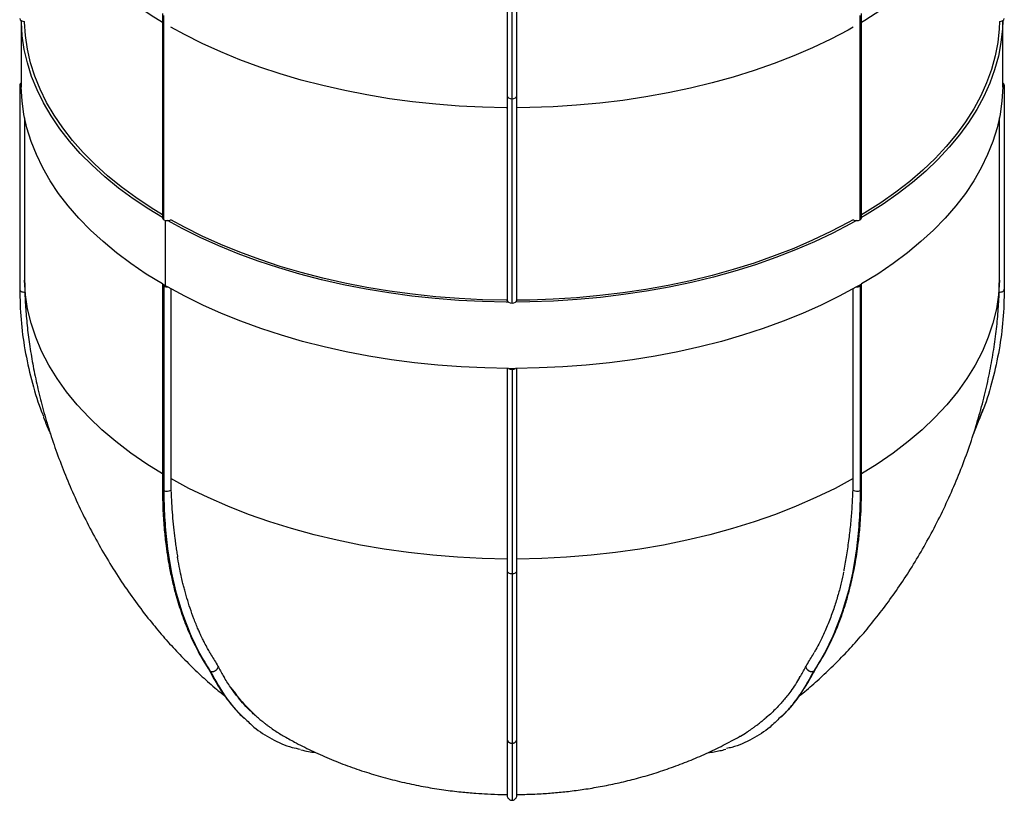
# Paper-space layout '_Isométrica' of a CAD drawing. Header units: millimetres. Extents: x -151 to 152, y -34 to 1307.
# Tile 1 of 4: x -151 to 151, y -34 to 206. Entities that reach past the tile are written whole.
import ezdxf

# ---------------------------------------------------------------- set-up
doc = ezdxf.new("R2010")
doc.units = ezdxf.units.MM

psp = doc.layouts.new('_Isométrica')

# ---------------------------------------------------------------- linework, layer by layer
at = {"color": 7, "linetype": 'Continuous', "lineweight": 25}
for p, q in [((-107.57, 207.78), (-107.57, 144.95)), ((-107.13, 144.33), (-107.13, 207.16)), ((107.13, 144.33), (107.13, 207.16)), ((107.57, 144.95), (107.57, 207.78)), ((-151, 205.53), (-151, 185.76)), ((151, 185.76), (151, 205.53)), ((-151.5, 185.76), (-151.5, 122.93)), ((151.5, 185.76), (151.5, 122.93)), ((-1.5, 182.41), (-1.5, 119.58)), ((1.5, 119.58), (1.5, 182.41)), ((0, 118.72), (0, 181.55)), ((-149.99, 175.71), (-149.99, 125.7)), ((149.99, 125.7), (149.99, 175.71)), ((-149.99, 125.7), (-149.96, 124.24)), ((-107.57, 124.53), (-107.57, 61.7)), ((-107.56, 124.58), (-106.77, 124.12)), ((107.57, 61.7), (107.57, 124.53)), ((149.96, 124.24), (149.99, 125.7)), ((-107.13, 123.92), (-107.13, 61.09)), ((-106.77, 124.12), (-105.98, 123.67)), ((-105, 123.12), (-105, 64.72)), ((105, 64.72), (105, 123.12)), ((107.13, 123.92), (107.13, 61.09)), ((-1.5, 98.6), (-1.5, 36.34)), ((-1.12, 98.59), (1.12, 98.59)), ((0, 98.3), (0, 35.47)), ((1.5, 36.34), (1.5, 98.6)), ((141.97, 78.35), (145.02, 86.04)), ((-93.18, 5.81), (-92.87, 5.52)), ((92.87, 5.52), (93.18, 5.81)), ((78.17, -8.84), (77.9, -9.05))]:
    psp.add_line(p, q, dxfattribs=at)
at = {"color": 8, "linetype": 'Continuous', "lineweight": 25}
for p, q in [((-106.77, 144.18), (-106.77, 124.12)), ((-81.68, -5.55), (-78.94, -8.17))]:
    psp.add_line(p, q, dxfattribs=at)
at = {"color": 8, "linetype": 'Continuous', "lineweight": 25, "flags": 128}
for points in [[(-107.57, 205.02), (-111.07, 207.17), (-115.81, 210.34), (-120.28, 213.63), (-124.47, 217.05), (-128.37, 220.58), (-131.97, 224.21), (-135.26, 227.94), (-138.23, 231.76), (-140.88, 235.65), (-143.21, 239.61), (-145.2, 243.64), (-146.85, 247.71), (-148.15, 251.83), (-149.11, 255.98), (-149.73, 260.15), (-149.99, 264.33), (-149.99, 264.51)], [(149.99, 264.51), (149.9, 262.24), (149.46, 258.06), (148.68, 253.9), (147.54, 249.77), (146.06, 245.67), (144.24, 241.62), (142.09, 237.62), (139.6, 233.69), (136.78, 229.84), (133.65, 226.06), (130.2, 222.38), (126.45, 218.8), (122.41, 215.33), (118.08, 211.97), (113.47, 208.74), (108.6, 205.64), (107.57, 205.02)], [(-1.5, 178.79), (-1.81, 178.79), (-9.06, 178.94), (-16.28, 179.29), (-23.47, 179.85), (-30.6, 180.6), (-37.65, 181.56), (-44.63, 182.7), (-51.49, 184.04), (-58.24, 185.58), (-64.85, 187.29), (-71.31, 189.19), (-77.6, 191.27), (-83.71, 193.52), (-89.63, 195.94), (-95.33, 198.52), (-100.82, 201.26), (-105, 203.54)], [(105, 203.54), (103.47, 202.68), (98.1, 199.87), (92.51, 197.21), (86.7, 194.71), (80.68, 192.38), (74.48, 190.21), (68.1, 188.22), (61.56, 186.41), (54.88, 184.79), (48.07, 183.35), (41.15, 182.11), (34.13, 181.05), (27.04, 180.2), (19.88, 179.55), (12.67, 179.09), (5.44, 178.84), (1.5, 178.79)], [(-1.5, 182.41), (-1.5, 182.41), (-1.39, 182.08), (-1.06, 181.8), (-0.57, 181.61), (0, 181.55)], [(0, 181.55), (0.57, 181.61), (1.06, 181.8), (1.39, 182.08), (1.5, 182.41), (1.5, 182.41)], [(-107.57, 66.21), (-112.34, 69.18), (-117.26, 72.56), (-121.88, 76.09), (-126.18, 79.74), (-130.15, 83.52), (-133.79, 87.41), (-137.07, 91.4), (-140, 95.48), (-142.57, 99.64), (-144.76, 103.87), (-146.58, 108.17), (-148.01, 112.5), (-149.06, 116.88), (-149.72, 121.28), (-149.99, 125.7)], [(149.99, 125.7), (149.72, 121.28), (149.06, 116.88), (148.01, 112.5), (146.58, 108.17), (144.76, 103.87), (142.57, 99.64), (140, 95.48), (137.07, 91.4), (133.79, 87.41), (130.15, 83.52), (126.18, 79.74), (121.88, 76.09), (117.26, 72.56), (112.34, 69.18), (107.57, 66.21)], [(-1.5, 36.34), (-1.48, 36.21), (-1.41, 36.04), (-1.28, 35.89), (-1.09, 35.75), (-0.86, 35.63), (-0.59, 35.55), (-0.3, 35.49), (0, 35.47)], [(0, 35.47), (0.3, 35.49), (0.59, 35.55), (0.86, 35.63), (1.09, 35.75), (1.28, 35.89), (1.41, 36.04), (1.48, 36.21), (1.5, 36.34)]]:
    psp.add_lwpolyline(points, dxfattribs=at)
at = {"color": 7, "linetype": 'Continuous', "lineweight": 25, "flags": 128}
for points in [[(-151.5, 206.18), (-151.39, 205.85), (-151.06, 205.56), (-150.57, 205.38), (-150, 205.31), (-149.99, 205.31)], [(149.99, 205.31), (150, 205.31), (150.57, 205.38), (151.06, 205.56), (151.39, 205.85), (151.5, 206.18)], [(-107.57, 145), (-111.81, 147.59), (-116.58, 150.77), (-121.08, 154.09), (-125.3, 157.53), (-129.22, 161.08), (-132.85, 164.74), (-136.16, 168.49), (-139.15, 172.33), (-141.82, 176.25), (-144.16, 180.24), (-146.16, 184.29), (-147.83, 188.4), (-149.14, 192.54), (-150.11, 196.72), (-150.72, 200.91), (-150.99, 205.12), (-151, 205.53)], [(-107.57, 145.82), (-111.07, 147.98), (-115.81, 151.14), (-120.28, 154.44), (-124.47, 157.85), (-128.37, 161.38), (-131.97, 165.01), (-135.26, 168.74), (-138.23, 172.56), (-140.88, 176.45), (-143.21, 180.41), (-145.2, 184.44), (-146.85, 188.51), (-148.15, 192.63), (-149.11, 196.78), (-149.73, 200.95), (-149.99, 205.13), (-149.99, 205.31)], [(151, 205.53), (150.9, 203.02), (150.46, 198.81), (149.67, 194.62), (148.53, 190.46), (147.04, 186.34), (145.21, 182.26), (143.04, 178.24), (140.53, 174.28), (137.7, 170.4), (134.54, 166.6), (131.07, 162.9), (127.3, 159.29), (123.23, 155.79), (118.86, 152.42), (114.23, 149.16), (109.32, 146.05), (107.57, 145)], [(149.99, 205.31), (149.9, 203.04), (149.46, 198.86), (148.68, 194.7), (147.54, 190.57), (146.06, 186.47), (144.24, 182.42), (142.09, 178.42), (139.6, 174.49), (136.78, 170.64), (133.65, 166.86), (130.2, 163.18), (126.45, 159.6), (122.41, 156.13), (118.08, 152.77), (113.47, 149.54), (108.6, 146.44), (107.57, 145.82)], [(-107.56, 124.58), (-112.54, 127.64), (-117.26, 130.84), (-121.7, 134.16), (-125.86, 137.6), (-129.73, 141.16), (-133.3, 144.81), (-136.56, 148.57), (-139.51, 152.4), (-142.13, 156.32), (-144.42, 160.3), (-146.37, 164.35), (-147.99, 168.44), (-149.26, 172.57), (-150.19, 176.74), (-150.77, 180.92), (-151, 185.12)], [(151, 185.12), (150.77, 180.92), (150.19, 176.74), (149.26, 172.57), (147.99, 168.44), (146.37, 164.35), (144.42, 160.3), (142.13, 156.32), (139.51, 152.4), (136.56, 148.57), (133.3, 144.81), (129.73, 141.16), (125.86, 137.6), (121.7, 134.16), (117.26, 130.84), (112.54, 127.64), (107.56, 124.58)], [(-107.57, 144.95), (-107.45, 144.61), (-107.13, 144.33)], [(-1.12, 119.01), (-1.82, 119.01), (-9.12, 119.17), (-16.39, 119.52), (-23.62, 120.08), (-30.8, 120.84), (-37.91, 121.8), (-44.92, 122.95), (-51.84, 124.3), (-58.63, 125.84), (-65.28, 127.57), (-71.78, 129.49), (-78.12, 131.58), (-84.27, 133.84), (-90.23, 136.28), (-95.97, 138.88), (-101.49, 141.63), (-105.98, 144.08)], [(-1.5, 119.59), (-1.81, 119.59), (-9.06, 119.74), (-16.28, 120.09), (-23.47, 120.65), (-30.6, 121.4), (-37.65, 122.36), (-44.63, 123.5), (-51.49, 124.85), (-58.24, 126.38), (-64.85, 128.09), (-71.31, 129.99), (-77.6, 132.07), (-83.71, 134.32), (-89.63, 136.74), (-95.33, 139.32), (-100.82, 142.06), (-105, 144.34)], [(105.98, 144.08), (104.16, 143.07), (98.76, 140.23), (93.12, 137.56), (87.27, 135.04), (81.22, 132.69), (74.97, 130.51), (68.55, 128.51), (61.97, 126.69), (55.25, 125.05), (48.39, 123.6), (41.43, 122.35), (34.36, 121.29), (27.22, 120.43), (20.01, 119.77), (12.76, 119.32), (5.47, 119.06), (1.12, 119.01)], [(105, 144.34), (103.47, 143.48), (98.1, 140.67), (92.51, 138.01), (86.7, 135.51), (80.68, 133.18), (74.48, 131.01), (68.1, 129.02), (61.56, 127.21), (54.88, 125.59), (48.07, 124.15), (41.15, 122.91), (34.13, 121.86), (27.04, 121), (19.88, 120.35), (12.67, 119.89), (5.44, 119.64), (1.5, 119.59)], [(107.13, 144.33), (107.45, 144.61), (107.57, 144.95)], [(-151.5, 122.93), (-151.47, 122.76), (-151.38, 122.59), (-151.23, 122.44), (-151.03, 122.3), (-150.79, 122.2), (-150.51, 122.12), (-150.22, 122.08), (-149.91, 122.07)], [(-1.12, 98.59), (-8.39, 98.73), (-15.64, 99.06), (-22.85, 99.6), (-30.01, 100.33), (-37.1, 101.26), (-44.1, 102.39), (-51, 103.72), (-57.79, 105.23), (-64.43, 106.93), (-70.93, 108.81), (-77.27, 110.87), (-83.42, 113.1), (-89.39, 115.51), (-95.14, 118.07), (-100.68, 120.79), (-105.98, 123.67)], [(105.98, 123.67), (100.68, 120.79), (95.14, 118.07), (89.39, 115.51), (83.42, 113.1), (77.27, 110.87), (70.93, 108.81), (64.43, 106.93), (57.79, 105.23), (51, 103.72), (44.1, 102.39), (37.1, 101.26), (30.01, 100.33), (22.85, 99.6), (15.64, 99.06), (8.39, 98.73), (1.12, 98.59)], [(149.91, 122.07), (150.22, 122.08), (150.51, 122.12), (150.79, 122.2), (151.03, 122.3), (151.23, 122.44), (151.38, 122.59), (151.47, 122.76), (151.5, 122.93)], [(-1.5, 119.58), (-1.39, 119.25), (-1.06, 118.97), (-0.57, 118.78), (0, 118.72)], [(0, 118.72), (0.57, 118.78), (1.06, 118.97), (1.39, 119.25), (1.5, 119.58)], [(-1.5, 39.97), (-9.15, 40.13), (-16.77, 40.51), (-24.35, 41.12), (-31.87, 41.95), (-39.31, 43), (-46.64, 44.26), (-53.85, 45.74), (-60.92, 47.43), (-67.83, 49.33), (-74.57, 51.43), (-81.11, 53.72), (-87.44, 56.2), (-93.54, 58.87), (-99.4, 61.71), (-105, 64.72)], [(105, 64.72), (99.4, 61.71), (93.54, 58.87), (87.44, 56.2), (81.11, 53.72), (74.57, 51.43), (67.83, 49.33), (60.92, 47.43), (53.85, 45.74), (46.64, 44.26), (39.31, 43), (31.87, 41.95), (24.35, 41.12), (16.77, 40.51), (9.15, 40.13), (1.5, 39.97)]]:
    psp.add_lwpolyline(points, dxfattribs=at)
at = {"color": 7, "linetype": 'Continuous', "lineweight": 25}
for centre, radius, start, end in [((-150.71, 185.67), 0.791, 110.8475, 173.3474), ((-150.71, 185.85), 0.791, 186.6526, 249.1525), ((-100.68, 185.76), 50.32, 180, 180.7373), ((150.71, 185.67), 0.791, 6.6526, 69.1525), ((100.68, 185.76), 50.32, 359.2627, 360), ((150.71, 185.85), 0.791, 290.8475, 353.3474), ((-106.07, 146.29), 2.23, 241.5894, 298.576), ((106.07, 146.32), 2.25, 241.6946, 298.14), ((-106.84, 124.59), 0.727, 180.2001, 246.487), ((35.59, 247.42), 142.37, 299.6287, 300.3659), ((106.84, 124.59), 0.727, 293.513, 359.7999), ((-106.1, 125.87), 2.2, 242.1373, 273.1271), ((106.1, 125.87), 2.2, 266.8729, 297.8627), ((-0.05, 100.41), 2.1, 239.4687, 271.4407), ((0.05, 100.41), 2.1, 268.5593, 300.5313), ((-106.07, 63.11), 2.28, 242.4263, 299.4754), ((106.07, 63.11), 2.28, 240.5246, 297.5737)]:
    psp.add_arc(centre, radius, start, end, dxfattribs=at)
at = {"color": 8, "linetype": 'Continuous', "lineweight": 25}
for centre, start, end in [((-106.82, 61.78), 185.4935, 245.8267), ((106.82, 61.78), 294.1733, 354.5065)]:
    psp.add_arc(centre, 0.75, start, end, dxfattribs=at)
at = {"color": 7, "linetype": 'Continuous', "lineweight": 25}
for points, knots in [([(-1.5, 257.41), (-1.5, 255.32), (-1.5, 251.5), (-1.5, 246.34), (-1.5, 242.22), (-1.5, 238.88), (-1.5, 235.93), (-1.5, 231.69), (-1.5, 226.11), (-1.5, 219.61), (-1.5, 213.58), (-1.5, 208.16), (-1.5, 203.85), (-1.5, 200.26), (-1.5, 196.93), (-1.5, 192.76), (-1.5, 187.78), (-1.5, 184.3), (-1.5, 182.41)], [0, 0, 0, 0, 0.077709, 0.142323, 0.193841, 0.232847, 0.269069, 0.305966, 0.394992, 0.48436, 0.56019, 0.634892, 0.703046, 0.73731, 0.783979, 0.843318, 0.915325, 1, 1, 1, 1]), ([(0, 181.55), (0, 184.31), (0, 187.16), (0, 192.94), (0, 195.89), (0, 204.89), (0, 211.09), (0, 223.8), (0, 230.31), (0, 240.22), (0, 243.55), (0, 250.24), (0, 253.62), (0, 256.98)], [0, 0, 0, 0, 0.125, 0.125, 0.25, 0.25, 0.5, 0.5, 0.75, 0.75, 0.875, 0.875, 1, 1, 1, 1]), ([(1.5, 182.41), (1.5, 184.14), (1.5, 187.31), (1.5, 191.75), (1.5, 195.37), (1.5, 198.36), (1.5, 201.03), (1.5, 204.94), (1.5, 210.21), (1.5, 216.56), (1.5, 222.65), (1.5, 228.27), (1.5, 232.88), (1.5, 236.78), (1.5, 240.47), (1.5, 245.18), (1.5, 250.93), (1.5, 255.13), (1.5, 257.41)], [0, 0, 0, 0, 0.077708, 0.142321, 0.193839, 0.232845, 0.269067, 0.305965, 0.394991, 0.48436, 0.560189, 0.634891, 0.703044, 0.737309, 0.783978, 0.843316, 0.915323, 1, 1, 1, 1]), ([(-149.96, 124.24), (-149.95, 123.59), (-149.92, 121.1), (-149.67, 116.72), (-149.16, 111.05), (-148.4, 105.21), (-147.38, 99.19), (-146.08, 92.99), (-144.49, 86.61), (-142.59, 80.06), (-140.36, 73.36), (-137.79, 66.56), (-134.89, 59.7), (-131.66, 52.83), (-128.11, 46.05), (-124.28, 39.42), (-120.22, 33.02), (-115.96, 26.92), (-111.69, 21.34), (-107.47, 16.26), (-103.32, 11.67), (-99.11, 7.35), (-94.8, 3.29), (-91.24, 0.14), (-89.06, -1.58), (-88.4, -2.11)], [0, 0, 0, 0, 0.013583, 0.051458, 0.090389, 0.130725, 0.172614, 0.216179, 0.261505, 0.308624, 0.357498, 0.407996, 0.459879, 0.512793, 0.566278, 0.619676, 0.672407, 0.724053, 0.774341, 0.818193, 0.860754, 0.902189, 0.942716, 0.982587, 1, 1, 1, 1]), ([(88.34, -2.17), (88.55, -2.01), (90.28, -0.67), (93.42, 2.06), (97.77, 6.05), (102.03, 10.31), (106.22, 14.84), (110.34, 19.68), (114.39, 24.83), (118.36, 30.31), (122.22, 36.12), (125.96, 42.26), (129.53, 48.7), (132.9, 55.39), (136.03, 62.29), (138.87, 69.3), (141.39, 76.34), (143.58, 83.34), (145.43, 90.24), (146.95, 96.98), (148.14, 103.54), (149.04, 109.91), (149.63, 116.07), (149.92, 120.83), (149.95, 123.53), (149.96, 124.24)], [0, 0, 0, 0, 0.005355, 0.045156, 0.08557, 0.126857, 0.169259, 0.212984, 0.258198, 0.305006, 0.353428, 0.403383, 0.454667, 0.506941, 0.55975, 0.612435, 0.664403, 0.715196, 0.76448, 0.812057, 0.857853, 0.9019, 0.944305, 0.985232, 1, 1, 1, 1]), ([(-151.5, 122.93), (-151.42, 119.83), (-151.26, 113.61), (-150.02, 104.33), (-147.97, 95.16), (-146.01, 88.33), (-144.49, 84.65), (-144.18, 83.91)], [0, 0, 0, 0, 0.235176, 0.470355, 0.705532, 0.940708, 1, 1, 1, 1]), ([(151.5, 122.93), (151.42, 119.83), (151.26, 113.61), (150.02, 104.33), (147.98, 95.16), (145.89, 87.97), (144.2, 83.93), (143.75, 82.84)], [0, 0, 0, 0, 0.228695, 0.457393, 0.686089, 0.914784, 1, 1, 1, 1]), ([(-144.21, 83.7), (-144.16, 83.56), (-143.66, 82.17), (-142.87, 80.25), (-142.08, 78.48), (-141.84, 77.95)], [0, 0, 0, 0, 0.069182, 0.719483, 1, 1, 1, 1]), ([(-105, 64.72), (-105, 64.43), (-105, 63.88), (-104.99, 63.12), (-104.98, 62.47), (-104.97, 61.92), (-104.96, 61.49), (-104.95, 61.24), (-104.95, 61.13)], [0, 0, 0, 0, 0.241354, 0.453329, 0.635504, 0.787525, 0.9091, 1, 1, 1, 1]), ([(104.95, 61.13), (104.95, 61.38), (104.97, 62.03), (104.99, 63.23), (105, 64.18), (105, 64.72)], [0, 0, 0, 0, 0.2124767, 0.5466726, 1, 1, 1, 1]), ([(-107.57, 61.7), (-107.54, 59.37), (-107.48, 55.02), (-107.06, 49.17), (-106.53, 44.32), (-105.95, 40.43), (-105.42, 37.43), (-104.94, 35.04), (-104.47, 32.92), (-103.95, 30.81), (-103.05, 27.45), (-101.62, 22.9), (-99.99, 18.69), (-98.68, 15.72), (-97.75, 13.75), (-96.53, 11.38), (-94.98, 8.6), (-93.75, 6.7), (-93.09, 5.67)], [0, 0, 0, 0, 0.105064, 0.196359, 0.273848, 0.337534, 0.38741, 0.424201, 0.459779, 0.496661, 0.534847, 0.639236, 0.747046, 0.778968, 0.818316, 0.868272, 0.928898, 1, 1, 1, 1]), ([(-107.13, 61.09), (-107.13, 58.33), (-107.05, 55.59), (-106.75, 50.22), (-106.52, 47.59), (-105.61, 39.85), (-104.71, 34.92), (-102.3, 25.56), (-100.81, 21.13), (-98.14, 14.94), (-97.19, 12.95), (-95.13, 9.12), (-94.03, 7.27), (-92.87, 5.52)], [0, 0, 0, 0, 0.125, 0.125, 0.25, 0.25, 0.5, 0.5, 0.75, 0.75, 0.875, 0.875, 1, 1, 1, 1]), ([(-104.95, 61.13), (-104.9, 59.78), (-104.8, 57.2), (-104.52, 53.43), (-104.18, 49.8), (-103.83, 46.78), (-103.51, 44.41), (-103.25, 42.65), (-103.05, 41.39), (-102.94, 40.72), (-102.92, 40.61)], [0, 0, 0, 0, 0.184966, 0.355489, 0.535655, 0.710955, 0.8043, 0.894727, 0.982136, 1, 1, 1, 1]), ([(107.13, 61.09), (107.13, 58.33), (107.05, 55.59), (106.75, 50.22), (106.52, 47.59), (105.61, 39.85), (104.71, 34.92), (102.3, 25.56), (100.81, 21.13), (98.14, 14.94), (97.19, 12.95), (95.13, 9.12), (94.03, 7.27), (92.87, 5.52)], [0, 0, 0, 0, 0.125, 0.125, 0.25, 0.25, 0.5, 0.5, 0.75, 0.75, 0.875, 0.875, 1, 1, 1, 1]), ([(93.09, 5.67), (94.13, 7.31), (96.09, 10.42), (98.51, 15.26), (100.45, 19.8), (101.99, 24.06), (103.23, 28.06), (104.45, 32.7), (105.62, 38.2), (106.39, 43.28), (106.83, 47.06), (107.08, 49.67), (107.32, 52.91), (107.52, 56.99), (107.55, 60.04), (107.57, 61.7)], [0, 0, 0, 0, 0.112619, 0.21373, 0.303298, 0.383068, 0.456275, 0.522995, 0.629755, 0.738686, 0.772955, 0.811691, 0.862387, 0.925198, 1, 1, 1, 1]), ([(102.18, 36.31), (102.19, 36.41), (102.35, 37.27), (102.65, 38.94), (103.04, 41.29), (103.41, 43.71), (103.85, 46.93), (104.31, 50.96), (104.73, 55.91), (104.87, 59.36), (104.95, 61.13)], [0, 0, 0, 0, 0.014129, 0.116732, 0.215555, 0.316434, 0.421968, 0.612976, 0.802096, 1, 1, 1, 1]), ([(-92.92, 11.12), (-93.18, 11.57), (-93.77, 12.59), (-94.52, 14.04), (-95.16, 15.31), (-95.63, 16.3), (-96.08, 17.27), (-96.86, 19.03), (-97.89, 21.55), (-99.05, 24.76), (-99.9, 27.45), (-100.5, 29.54), (-100.91, 31.04), (-101.3, 32.6), (-101.76, 34.52), (-102.3, 37.1), (-102.71, 39.19), (-102.9, 40.47), (-102.92, 40.61)], [0, 0, 0, 0, 0.053759, 0.122849, 0.168388, 0.198513, 0.234056, 0.276061, 0.391468, 0.503078, 0.606125, 0.660072, 0.707534, 0.750505, 0.808931, 0.887961, 0.987599, 1, 1, 1, 1]), ([(-1.5, 36.34), (-1.5, 34.64), (-1.5, 31.52), (-1.5, 27.43), (-1.5, 24.22), (-1.5, 21.66), (-1.5, 19.42), (-1.5, 16.25), (-1.5, 12.17), (-1.5, 7.57), (-1.5, 3.44), (-1.5, -0.15), (-1.5, -2.91), (-1.5, -5.16), (-1.5, -7.2), (-1.5, -9.69), (-1.5, -12.55), (-1.5, -14.43), (-1.5, -15.45)], [0, 0, 0, 0, 0.077708, 0.142321, 0.193839, 0.232845, 0.269067, 0.305965, 0.394991, 0.48436, 0.560189, 0.634891, 0.703044, 0.737309, 0.783978, 0.843316, 0.915323, 1, 1, 1, 1]), ([(0, 35.47), (0, 32.71), (0, 29.99), (0, 24.7), (0, 22.12), (0, 14.6), (0, 9.88), (0, 1.09), (0, -2.97), (0, -8.53), (0, -10.29), (0, -13.63), (0, -15.22), (0, -16.69)], [0, 0, 0, 0, 0.125, 0.125, 0.25, 0.25, 0.5, 0.5, 0.75, 0.75, 0.875, 0.875, 1, 1, 1, 1]), ([(1.5, -15.45), (1.5, -14.52), (1.5, -12.81), (1.5, -10.27), (1.5, -8.14), (1.5, -6.33), (1.5, -4.68), (1.5, -2.22), (1.5, 1.19), (1.5, 5.46), (1.5, 9.71), (1.5, 13.74), (1.5, 17.13), (1.5, 20.06), (1.5, 22.87), (1.5, 26.52), (1.5, 31.06), (1.5, 34.49), (1.5, 36.34)], [0, 0, 0, 0, 0.0777092, 0.1423227, 0.193841, 0.2328469, 0.2690685, 0.3059664, 0.3949923, 0.4843604, 0.5601901, 0.6348917, 0.7030457, 0.7373104, 0.7839794, 0.843318, 0.915325, 1, 1, 1, 1]), ([(102.06, 36.07), (101.82, 34.93), (101.32, 32.53), (100.34, 28.9), (99.15, 25.03), (97.67, 20.92), (95.79, 16.57), (94.21, 13.26), (93.14, 11.52), (92.95, 11.21)], [0, 0, 0, 0, 0.12182, 0.257355, 0.406034, 0.567995, 0.749789, 0.954928, 1, 1, 1, 1]), ([(-92.93, 11.12), (-92.81, 10.89), (-92.01, 9.5), (-91.2, 8.18), (-90.51, 7.06)], [0, 0, 0, 0, 0.159453, 1, 1, 1, 1]), ([(90.51, 7.06), (91.19, 8.17), (92.02, 9.52), (92.84, 10.95), (92.98, 11.2)], [0, 0, 0, 0, 0.825841, 1, 1, 1, 1]), ([(-90.51, 7.06), (-90.51, 7.03), (-90.5, 6.96), (-90.5, 6.86), (-90.51, 6.75), (-90.53, 6.64), (-90.56, 6.52), (-90.62, 6.37), (-90.71, 6.19), (-90.81, 6.07), (-90.86, 6.01)], [0, 0, 0, 0, 0.090969, 0.186516, 0.286608, 0.391136, 0.499907, 0.628176, 0.794839, 1, 1, 1, 1]), ([(-90.51, 7.06), (-89.95, 6.04), (-89.26, 4.78), (-88.57, 3.63), (-88.43, 3.41)], [0, 0, 0, 0, 0.8058989, 1, 1, 1, 1]), ([(88.52, 3.56), (88.63, 3.74), (89.29, 4.83), (89.95, 6.04), (90.51, 7.06)], [0, 0, 0, 0, 0.1568286, 1, 1, 1, 1]), ([(90.86, 6.01), (90.84, 6.04), (90.79, 6.1), (90.73, 6.19), (90.67, 6.28), (90.62, 6.37), (90.59, 6.45), (90.56, 6.54), (90.53, 6.62), (90.52, 6.69), (90.51, 6.77), (90.5, 6.83), (90.5, 6.9), (90.5, 6.95), (90.51, 7.01), (90.51, 7.04), (90.51, 7.06)], [0, 0, 0, 0, 0.093891, 0.18477, 0.272397, 0.356587, 0.437208, 0.514179, 0.587456, 0.657039, 0.722954, 0.785255, 0.844016, 0.899326, 0.951285, 1, 1, 1, 1]), ([(-93.31, 6.04), (-92.47, 4.47), (-90.88, 1.51), (-88.35, -2.29), (-85.95, -5.36), (-84.04, -7.51), (-82.91, -8.59), (-82.56, -8.92)], [0, 0, 0, 0, 0.277868, 0.522057, 0.734729, 0.917949, 1, 1, 1, 1]), ([(-92.87, 5.52), (-92.84, 5.5), (-92.79, 5.47), (-92.69, 5.43), (-92.59, 5.4), (-92.48, 5.38), (-92.36, 5.36), (-92.23, 5.36), (-92.11, 5.36), (-91.98, 5.38), (-91.84, 5.41), (-91.7, 5.45), (-91.55, 5.5), (-91.38, 5.58), (-91.21, 5.69), (-91.03, 5.83), (-90.92, 5.95), (-90.86, 6.01)], [0, 0, 0, 0, 0.049624, 0.101256, 0.154747, 0.209892, 0.266436, 0.324075, 0.382458, 0.441198, 0.499884, 0.560144, 0.629358, 0.707956, 0.796134, 0.893714, 1, 1, 1, 1]), ([(-79.01, -8.1), (-79.41, -7.76), (-80.59, -6.75), (-82.36, -4.89), (-84.43, -2.49), (-86.45, 0.28), (-87.85, 2.34), (-88.52, 3.55), (-88.54, 3.59)], [0, 0, 0, 0, 0.107412, 0.320835, 0.517207, 0.740405, 0.992037, 1, 1, 1, 1]), ([(88.52, 3.57), (88.08, 2.85), (87.2, 1.39), (85.87, -0.53), (84.65, -2.15), (83.58, -3.48), (82.48, -4.73), (81.28, -6.02), (79.83, -7.42), (78.8, -8.36), (78.19, -8.83), (78.17, -8.84)], [0, 0, 0, 0, 0.149044, 0.301498, 0.422286, 0.519853, 0.616178, 0.731998, 0.850174, 0.99521, 1, 1, 1, 1]), ([(82.83, -8.65), (83.05, -8.45), (83.63, -7.91), (84.58, -6.88), (85.86, -5.44), (87.39, -3.53), (89.21, -1.02), (91.26, 2.18), (92.59, 4.68), (93.31, 6.04)], [0, 0, 0, 0, 0.051702, 0.136325, 0.241226, 0.378575, 0.549606, 0.756173, 1, 1, 1, 1]), ([(90.86, 6.01), (90.89, 5.98), (90.95, 5.91), (91.03, 5.83), (91.12, 5.76), (91.21, 5.69), (91.3, 5.63), (91.39, 5.58), (91.48, 5.54), (91.56, 5.5), (91.64, 5.47), (91.71, 5.45), (91.78, 5.43), (91.9, 5.39), (92.08, 5.36), (92.31, 5.36), (92.52, 5.38), (92.71, 5.44), (92.82, 5.49), (92.87, 5.52)], [0, 0, 0, 0, 0.054209, 0.106372, 0.156343, 0.204019, 0.249333, 0.292249, 0.332761, 0.370886, 0.406659, 0.44013, 0.471359, 0.500415, 0.60603, 0.71077, 0.812437, 0.909262, 1, 1, 1, 1]), ([(-82.27, -9), (-81.33, -9.93), (-78.81, -12.44), (-73.91, -15.46), (-69.14, -17.73), (-66.01, -18.33), (-65.18, -18.49)], [0, 0, 0, 0, 0.197229, 0.531105, 0.875817, 1, 1, 1, 1]), ([(-77.8, -9.14), (-77.88, -9.08), (-78.3, -8.77), (-78.69, -8.4), (-79.01, -8.1)], [0, 0, 0, 0, 0.1809299, 1, 1, 1, 1]), ([(82.55, -8.74), (81.52, -9.76), (78.91, -12.37), (73.91, -15.45), (69.41, -17.63), (66.59, -18.2), (66.05, -18.31)], [0, 0, 0, 0, 0.221928, 0.564356, 0.917896, 1, 1, 1, 1]), ([(70, -14.62), (70.09, -14.57), (70.89, -14.15), (71.94, -13.48), (73.14, -12.68), (73.92, -12.15), (74.65, -11.62), (75.31, -11.13), (75.88, -10.69), (76.38, -10.3), (76.83, -9.95), (77.23, -9.62), (77.55, -9.36), (77.77, -9.18), (77.87, -9.09), (77.91, -9.06)], [0, 0, 0, 0, 0.0348746, 0.2902642, 0.3937746, 0.4922631, 0.5856437, 0.6738371, 0.7451571, 0.8091183, 0.8656555, 0.9180142, 0.9615992, 0.9877725, 1, 1, 1, 1]), ([(-77.81, -9.15), (-77.73, -9.21), (-77.45, -9.44), (-77.06, -9.76), (-76.58, -10.15), (-76, -10.6), (-75.32, -11.13), (-73.79, -12.26), (-72.05, -13.46), (-70.51, -14.32), (-70, -14.6)], [0, 0, 0, 0, 0.027804, 0.100727, 0.157305, 0.213559, 0.326617, 0.42463, 0.810327, 1, 1, 1, 1]), ([(-70, -14.6), (-68.82, -15.27), (-65.9, -16.91), (-61.09, -19.26), (-55.58, -21.71), (-49.9, -23.91), (-44.11, -25.87), (-38.27, -27.56), (-32.45, -28.98), (-26.7, -30.14), (-21.12, -31.03), (-15.95, -31.66), (-11.45, -32.06), (-7.33, -32.31), (-4.12, -32.44), (-2.11, -32.45), (-1.5, -32.46)], [0, 0, 0, 0, 0.056891, 0.140175, 0.224849, 0.310518, 0.396509, 0.48192, 0.566033, 0.648304, 0.727854, 0.802268, 0.866037, 0.916185, 0.974456, 1, 1, 1, 1]), ([(1.48, -32.44), (3.12, -32.42), (5.63, -32.39), (9.6, -32.18), (13.45, -31.9), (18.03, -31.42), (22.84, -30.77), (27.87, -29.91), (33.06, -28.84), (38.35, -27.53), (43.71, -25.99), (49.1, -24.19), (54.47, -22.15), (59.78, -19.87), (64.98, -17.38), (68.34, -15.54), (70, -14.63)], [0, 0, 0, 0, 0.068097, 0.104802, 0.16568, 0.229025, 0.297202, 0.368643, 0.442795, 0.519206, 0.597513, 0.677337, 0.758154, 0.839349, 0.920407, 1, 1, 1, 1]), ([(-1.5, -15.26), (-1.5, -16.44), (-1.5, -18.65), (-1.5, -21.45), (-1.5, -23.72), (-1.5, -25.53), (-1.5, -27.12), (-1.5, -28.64), (-1.5, -30.12), (-1.5, -31.44), (-1.5, -32.45), (-1.5, -32.63), (-1.5, -32.73)], [0, 0, 0, 0, 0.114854, 0.216584, 0.30607, 0.384023, 0.454207, 0.535699, 0.631214, 0.740434, 0.863272, 1, 1, 1, 1]), ([(-1.5, -15.36), (-1.5, -15.4), (-1.5, -15.47), (-1.48, -15.58), (-1.46, -15.68), (-1.43, -15.78), (-1.39, -15.87), (-1.35, -15.95), (-1.3, -16.02), (-1.25, -16.09), (-1.21, -16.15), (-1.16, -16.21), (-1.11, -16.26), (-1.02, -16.34), (-0.88, -16.45), (-0.66, -16.56), (-0.44, -16.63), (-0.22, -16.68), (-0.07, -16.69), (0, -16.69)], [0, 0, 0, 0, 0.054209, 0.106372, 0.156343, 0.204019, 0.249333, 0.292249, 0.332761, 0.370886, 0.406659, 0.44013, 0.471359, 0.500415, 0.60603, 0.71077, 0.812437, 0.909262, 1, 1, 1, 1]), ([(0, -16.69), (0.04, -16.69), (0.12, -16.69), (0.24, -16.67), (0.36, -16.65), (0.49, -16.62), (0.61, -16.57), (0.73, -16.52), (0.85, -16.46), (0.96, -16.38), (1.06, -16.3), (1.16, -16.2), (1.26, -16.09), (1.35, -15.95), (1.43, -15.78), (1.49, -15.58), (1.5, -15.44), (1.5, -15.36)], [0, 0, 0, 0, 0.0496236, 0.1012565, 0.1547468, 0.2098916, 0.266436, 0.3240747, 0.3824579, 0.4411985, 0.4998837, 0.5601442, 0.6293577, 0.7079555, 0.7961336, 0.8937137, 1, 1, 1, 1]), ([(1.5, -32.73), (1.5, -32.63), (1.5, -32.45), (1.5, -31.44), (1.5, -30.12), (1.5, -28.64), (1.5, -27.12), (1.5, -25.53), (1.5, -23.72), (1.5, -21.45), (1.5, -18.65), (1.5, -16.44), (1.5, -15.26)], [0, 0, 0, 0, 0.1367284, 0.2595661, 0.3687864, 0.4643008, 0.5457926, 0.6159774, 0.6939296, 0.7834161, 0.8851463, 1, 1, 1, 1]), ([(-64.96, -18.69), (-64.19, -18.89), (-62.73, -19.27), (-61.19, -19.43), (-60.46, -19.5)], [0, 0, 0, 0, 0.53003, 1, 1, 1, 1]), ([(60.33, -19.56), (60.95, -19.49), (62.19, -19.33), (64, -18.96), (65.21, -18.7), (65.83, -18.52), (65.84, -18.51)], [0, 0, 0, 0, 0.332244, 0.655025, 0.99023, 1, 1, 1, 1]), ([(-1.5, -32.73), (-1.49, -32.85), (-1.47, -33.1), (-1.34, -33.44), (-1.14, -33.72), (-0.85, -33.99), (-0.45, -34.2), (-0.14, -34.22), (0, -34.23)], [0, 0, 0, 0, 0.15274, 0.301488, 0.442908, 0.574819, 0.806454, 1, 1, 1, 1]), ([(0, -34.23), (0.14, -34.22), (0.45, -34.2), (0.85, -33.99), (1.14, -33.72), (1.34, -33.44), (1.47, -33.1), (1.49, -32.85), (1.5, -32.73)], [0, 0, 0, 0, 0.193546, 0.425181, 0.557092, 0.698512, 0.84726, 1, 1, 1, 1])]:
    psp.add_open_spline(points, degree=3, knots=knots, dxfattribs=at)
at = {"color": 8, "linetype": 'Continuous', "lineweight": 25}
for points, knots in [([(-92.87, 5.52), (-91.58, 3.21), (-89.04, -1.33), (-85.45, -6.14), (-82.99, -8.36), (-82.27, -9)], [0, 0, 0, 0, 0.424519, 0.832716, 1, 1, 1, 1]), ([(92.87, 5.52), (91.58, 3.21), (89.04, -1.32), (85.53, -6.04), (83.17, -8.18), (82.55, -8.74)], [0, 0, 0, 0, 0.434129, 0.851566, 1, 1, 1, 1]), ([(-86.48, 0.38), (-85.2, -1.32), (-82.72, -4.6), (-79.83, -7.33), (-78.44, -8.64)], [0, 0, 0, 0, 0.518968, 1, 1, 1, 1]), ([(0, -16.69), (0, -18.7), (0, -22.66), (0, -27.31), (0, -30.86), (0, -33.16), (0, -34.26), (0, -34.12), (0, -34.08)], [0, 0, 0, 0, 0.196307, 0.385065, 0.567808, 0.74621, 0.930402, 1, 1, 1, 1])]:
    psp.add_open_spline(points, degree=3, knots=knots, dxfattribs=at)

doc.saveas('drawing.dxf')
